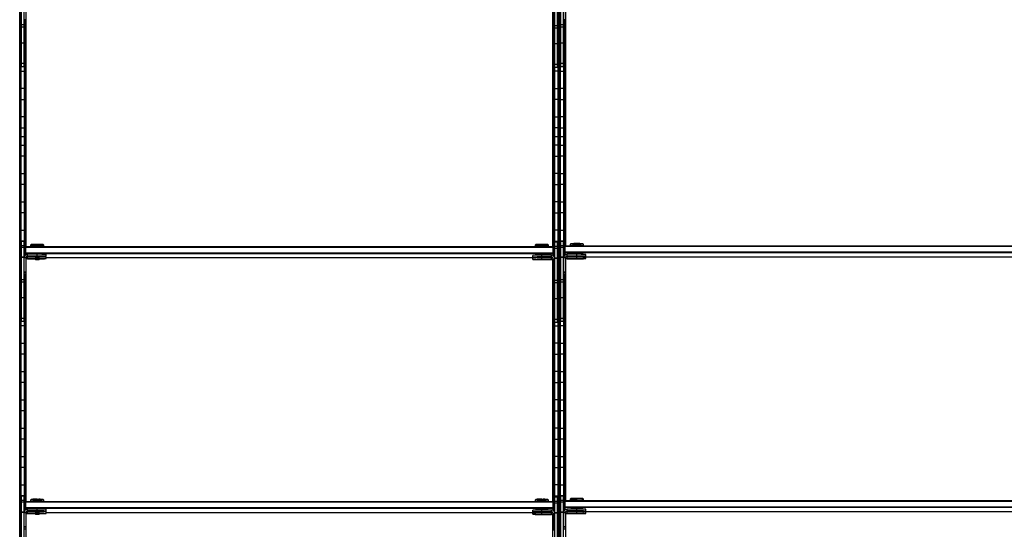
# Model space of a CAD drawing. Header units: millimetres. Extents: x -305 to 1920, y -1202 to 1202.
# Tile 2 of 8: x -305 to 808, y -444 to 132. Entities that reach past the tile are written whole.
import ezdxf

# ---------------------------------------------------------------- set-up
doc = ezdxf.new("R2010")
doc.units = ezdxf.units.MM

msp = doc.modelspace()

# ---------------------------------------------------------------- linework, layer by layer
at = {"color": 7, "linetype": 'Continuous', "lineweight": 25}
for p, q in [((-304.9, -1200), (-304.9, 1200)), ((-304.5, 1199.7), (-304.5, -1199.7)), ((-303.7, 1198.8), (-303.7, -1198.8)), ((-303.4, 1198.5), (-303.4, -1198.5)), ((303.4, 1198.5), (303.4, -1198.5)), ((303.7, -1198.8), (303.7, 1198.8)), ((304.5, 1199.7), (304.5, -1199.7)), ((304.9, 1200), (304.9, -1200)), ((305.2, -1199.7), (305.2, 1199.7)), ((306, 1198.8), (306, -1198.8)), ((306.4, -1198.5), (306.4, 1198.5)), ((-303, 78.8), (-303, 169.8)), ((-300, 78.8), (-300, 169.8)), ((300, 77.8), (300, 168.8)), ((303, 77.8), (303, 168.8)), ((306.7, 78.8), (306.7, 169.8)), ((309.7, 78.8), (309.7, 169.8)), ((-298, 150.8), (-298, 131.8)), ((-297.4, -124.5), (-297.4, 149.2)), ((297.4, -124.5), (297.4, 148.2)), ((298, 149.8), (298, 130.8)), ((311.7, 150.8), (311.7, 131.8)), ((312.3, -123.5), (312.3, 149.2)), ((-300, 126.1), (-303, 126.1)), ((-300, 123.4), (-303, 123.4)), ((-298, 131.8), (-300, 131.8)), ((-299.6, -135.5), (-299.6, 131.8)), ((-299.3, 131.8), (-299.3, -134.9)), ((-298.5, 131.8), (-298.5, -125)), ((-298.1, -124.7), (-298.1, 131.8)), ((298, 131.2), (300, 131.2)), ((298, 130.8), (300, 130.8)), ((298.1, -124.7), (298.1, 130.8)), ((298.5, 130.8), (298.5, -125)), ((299.3, 130.8), (299.3, -135.9)), ((299.6, -136.5), (299.6, 130.8)), ((303, 125.1), (300, 125.1)), ((303, 122.4), (300, 122.4)), ((309.7, 126.1), (306.7, 126.1)), ((309.7, 123.4), (306.7, 123.4)), ((311.7, 131.8), (309.7, 131.8)), ((310.1, -135.5), (310.1, 131.8)), ((310.5, 131.8), (310.5, -134.9)), ((311.3, 131.8), (311.3, -124)), ((311.6, -123.7), (311.6, 131.8)), ((-303, 118.2), (-303.4, 118.2)), ((-299.6, 118.2), (-300, 118.2)), ((299.6, 118.2), (300, 118.2)), ((303, 118.2), (303.4, 118.2)), ((306.7, 118.2), (306.4, 118.2)), ((310.1, 118.2), (309.7, 118.2)), ((-303.4, 105.8), (-303, 105.8)), ((-300, 105.6), (-303, 105.6)), ((-300, 105.8), (-299.6, 105.8)), ((300, 105.8), (299.6, 105.8)), ((303, 104.6), (300, 104.6)), ((303.4, 105.8), (303, 105.8)), ((306.4, 105.8), (306.7, 105.8)), ((309.7, 105.6), (306.7, 105.6)), ((309.7, 105.8), (310.1, 105.8)), ((-303, 86.2), (-303.4, 86.2)), ((-300, 82.3), (-303, 82.3)), ((-300, 78.8), (-303, 78.8)), ((-299.6, 86.2), (-300, 86.2)), ((299.6, 86.2), (300, 86.2)), ((303, 81.3), (300, 81.3)), ((303, 86.2), (303.4, 86.2)), ((306.7, 86.2), (306.4, 86.2)), ((309.7, 82.3), (306.7, 82.3)), ((309.7, 78.8), (306.7, 78.8)), ((310.1, 86.2), (309.7, 86.2)), ((-303.4, 73.8), (-299.6, 73.8)), ((303.4, 73.8), (299.6, 73.8)), ((303, 77.8), (300, 77.8)), ((306.4, 73.8), (310.1, 73.8)), ((-299.6, 54.2), (-303.4, 54.2)), ((299.6, 54.2), (303.4, 54.2)), ((310.1, 54.2), (306.4, 54.2)), ((-303.4, 41.8), (-299.6, 41.8)), ((303.4, 41.8), (299.6, 41.8)), ((306.4, 41.8), (310.1, 41.8)), ((-299.6, 22.2), (-303.4, 22.2)), ((299.6, 22.2), (303.4, 22.2)), ((310.1, 22.2), (306.4, 22.2)), ((-304.9, 0), (-297.4, 0)), ((-303.4, 9.8), (-299.6, 9.8)), ((297.4, 0), (312.3, 0)), ((303.4, 9.8), (299.6, 9.8)), ((306.4, 9.8), (310.1, 9.8)), ((-303.4, -9.8), (-299.6, -9.8)), ((303.4, -9.8), (299.6, -9.8)), ((306.4, -9.8), (310.1, -9.8)), ((-299.6, -22.2), (-303.4, -22.2)), ((299.6, -22.2), (303.4, -22.2)), ((310.1, -22.2), (306.4, -22.2)), ((-303.4, -41.8), (-299.6, -41.8)), ((303.4, -41.8), (299.6, -41.8)), ((306.4, -41.8), (310.1, -41.8)), ((-299.6, -54.2), (-303.4, -54.2)), ((299.6, -54.2), (303.4, -54.2)), ((310.1, -54.2), (306.4, -54.2)), ((-303.4, -73.8), (-299.6, -73.8)), ((303.4, -73.8), (299.6, -73.8)), ((306.4, -73.8), (310.1, -73.8)), ((-299.6, -86.2), (-303.4, -86.2)), ((299.6, -86.2), (303.4, -86.2)), ((310.1, -86.2), (306.4, -86.2)), ((-303.4, -105.8), (-299.6, -105.8)), ((303.4, -105.8), (299.6, -105.8)), ((306.4, -105.8), (310.1, -105.8)), ((-299.6, -118.2), (-303.4, -118.2)), ((-303, -209.2), (-303, -118.2)), ((-303, -118.2), (-300, -118.2)), ((-300, -209.2), (-300, -118.2)), ((-291.7, -122.2), (-292.5, -122.9)), ((-285, -124.3), (-285, -122.1)), ((-277.5, -122.9), (-278.3, -122.2)), ((278.3, -122.2), (277.5, -122.9)), ((285, -124.3), (285, -122.1)), ((292.5, -122.9), (291.7, -122.2)), ((299.6, -118.2), (303.4, -118.2)), ((300, -210.2), (300, -119.2)), ((300, -119.2), (303, -119.2)), ((303, -210.2), (303, -119.2)), ((310.1, -118.2), (306.4, -118.2)), ((306.7, -209.2), (306.7, -118.2)), ((306.7, -118.2), (309.7, -118.2)), ((309.7, -209.2), (309.7, -118.2)), ((318, -121.2), (317.2, -121.9)), ((317.2, -121.9), (317.2, -123.4)), ((324.7, -121.1), (324.7, -121.8)), ((324.7, -123.3), (324.7, -121.8)), ((332.2, -121.9), (331.5, -121.2)), ((332.2, -123.4), (332.2, -121.9)), ((-300, -123.5), (-303, -123.5)), ((-300, -125.5), (-303, -125.5)), ((-299, -125.5), (-298, -124.5)), ((-299, -125.5), (-299, -134.6)), ((-299, -125.5), (-298, -125.5)), ((-298, -131.5), (-299, -131.5)), ((-298, -132.5), (-299, -131.5)), ((-298, -133.8), (-298, -124.5)), ((-298, -124.5), (298, -124.5)), ((298, -125.5), (-298, -125.5)), ((-298, -131.5), (298, -131.5)), ((298, -132.5), (-298, -132.5)), ((-296, -135.6), (-296, -133.2)), ((-285, -133.2), (-296, -133.2)), ((-292.5, -122.9), (-292.5, -124.4)), ((-291.8, -124.4), (-291.8, -124.5)), ((-285, -124.3), (-285, -124.5)), ((-285, -135.2), (-285, -133.2)), ((-278.2, -124.5), (-278.2, -124.4)), ((-277.5, -124.4), (-277.5, -122.9)), ((-275, -135.4), (-275, -133.4)), ((277.5, -122.9), (277.5, -124.4)), ((278.2, -124.4), (278.2, -124.5)), ((278.2, -133.4), (278.2, -134.3)), ((285, -124.3), (285, -124.5)), ((285, -136.2), (285, -133.3)), ((291.8, -124.5), (291.8, -124.4)), ((291.8, -134.2), (291.8, -133.4)), ((292.5, -124.4), (292.5, -122.9)), ((298, -134.8), (298, -124.5)), ((299, -125.5), (298, -124.5)), ((299, -125.5), (298, -125.5)), ((298, -131.5), (299, -131.5)), ((298, -132.5), (299, -131.5)), ((299, -125.5), (299, -135.6)), ((303, -124.5), (300, -124.5)), ((303, -126.5), (300, -126.5)), ((309.7, -123.5), (306.7, -123.5)), ((309.7, -125.5), (306.7, -125.5)), ((310.7, -124.5), (311.7, -123.5)), ((310.7, -124.5), (310.7, -134.6)), ((310.7, -124.5), (311.7, -124.5)), ((311.7, -131.5), (310.7, -130.5)), ((311.7, -130.5), (310.7, -130.5)), ((311.7, -133.8), (311.7, -123.5)), ((311.7, -123.5), (1303.7, -123.5)), ((1303.7, -124.5), (311.7, -124.5)), ((311.7, -130.5), (1303.7, -130.5)), ((1303.7, -131.5), (311.7, -131.5)), ((313.7, -135.6), (313.7, -133.2)), ((324.7, -133.2), (313.7, -133.2)), ((318, -123.4), (318, -123.5)), ((318, -132.4), (318, -133.2)), ((324.7, -123.3), (324.7, -123.5)), ((324.7, -135.2), (324.7, -132.3)), ((331.5, -123.5), (331.5, -123.4)), ((331.5, -133.3), (331.5, -132.4)), ((334.7, -135.4), (334.7, -133.4)), ((-303.4, -137.8), (-303, -137.8)), ((-300, -136.5), (-303, -136.5)), ((-300, -136.9), (-303, -136.9)), ((-298, -137.2), (-300, -137.2)), ((-298, -137.2), (-298, -156.2)), ((-297.4, -412.5), (-297.4, -138.8)), ((-285, -135.2), (-296, -135.2)), ((-296, -135.6), (-287.5, -135.6)), ((-296, -138.2), (-296, -135.8)), ((-287.5, -135.8), (-296, -135.8)), ((-285, -137.8), (-296, -137.8)), ((-296, -138.2), (-287.5, -138.2)), ((-287.5, -135.4), (-287.5, -135.9)), ((-287.5, -135.9), (-287, -136.4)), ((-287.5, -138), (-287.5, -138.5)), ((-287.5, -138.5), (-287, -139)), ((-285, -136.4), (-285, -135.3)), ((-285, -137.8), (-285, -136.4)), ((-285, -139), (-285, -138)), ((-283, -136.4), (-282.5, -135.9)), ((-283, -139), (-282.5, -138.5)), ((-282.5, -135.9), (-282.5, -135.4)), ((-282.5, -138.5), (-282.5, -138)), ((-275, -138), (-275, -136)), ((-275, -136.9), (278.2, -136.9)), ((275, -136.4), (275, -134.4)), ((275, -139), (275, -137)), ((278.2, -136.5), (278.2, -136.9)), ((283, -136.4), (283, -136.4)), ((283, -139), (283, -139)), ((296, -134.2), (285, -134.2)), ((296, -136.2), (285, -136.2)), ((285, -136.4), (285, -136.4)), ((285, -136.4), (285, -136.4)), ((285, -136.6), (296, -136.6)), ((285, -138.8), (285, -136.6)), ((296, -136.8), (285, -136.8)), ((296, -138.8), (285, -138.8)), ((285, -139), (285, -139)), ((285, -139), (285, -139)), ((285, -139.2), (296, -139.2)), ((287, -136.4), (287, -136.4)), ((287, -139), (287, -139)), ((291.8, -136.8), (291.8, -136.6)), ((296, -136.6), (296, -134.2)), ((296, -139.2), (296, -136.8)), ((296.5, -136.9), (297.1, -136.9)), ((297.4, -412.5), (297.4, -139.8)), ((298, -138.2), (300, -138.2)), ((298, -138.2), (298, -157.2)), ((303, -137.5), (300, -137.5)), ((300, -137.8), (300, -137.8)), ((303, -137.9), (300, -137.9)), ((303.4, -137.8), (303, -137.8)), ((306.4, -137.8), (306.7, -137.8)), ((309.7, -136.5), (306.7, -136.5)), ((309.7, -136.9), (306.7, -136.9)), ((311.7, -137.2), (309.7, -137.2)), ((311.7, -137.2), (311.7, -156.2)), ((312.3, -411.5), (312.3, -138.8)), ((312.7, -135.9), (313.3, -135.9)), ((324.7, -135.2), (313.7, -135.2)), ((313.7, -135.6), (324.7, -135.6)), ((313.7, -138.2), (313.7, -135.8)), ((324.7, -135.8), (313.7, -135.8)), ((324.7, -137.8), (313.7, -137.8)), ((313.7, -138.2), (324.7, -138.2)), ((318, -135.6), (318, -135.8)), ((322.7, -135.4), (322.7, -135.4)), ((322.7, -138), (322.7, -138)), ((324.7, -135.4), (324.7, -135.4)), ((324.7, -135.4), (324.7, -135.4)), ((324.7, -137.8), (324.7, -135.6)), ((324.7, -138), (324.7, -138)), ((324.7, -138), (324.7, -138)), ((326.7, -135.4), (326.8, -135.4)), ((326.7, -138), (326.8, -138)), ((331.5, -135.9), (331.5, -135.5)), ((331.5, -135.9), (1284, -135.9)), ((334.7, -138), (334.7, -136)), ((-303, -150.2), (-303.4, -150.2)), ((-298, -153.2), (-300, -153.2)), ((-298, -153.6), (-300, -153.6)), ((298, -154.2), (300, -154.2)), ((298, -154.6), (300, -154.6)), ((303, -150.2), (303.4, -150.2)), ((306.7, -150.2), (306.4, -150.2)), ((311.7, -153.2), (309.7, -153.2)), ((311.7, -153.6), (309.7, -153.6)), ((-300, -161.9), (-303, -161.9)), ((-300, -164.6), (-303, -164.6)), ((-298, -155.8), (-300, -155.8)), ((-298, -156.2), (-300, -156.2)), ((-299.6, -423.5), (-299.6, -156.2)), ((-299.3, -156.2), (-299.3, -422.9)), ((-298.5, -413), (-298.5, -156.2)), ((-298.1, -156.2), (-298.1, -412.7)), ((298, -156.8), (300, -156.8)), ((298, -157.2), (300, -157.2)), ((298.1, -157.2), (298.1, -412.7)), ((298.5, -413), (298.5, -157.2)), ((299.3, -157.2), (299.3, -423.9)), ((299.6, -424.5), (299.6, -157.2)), ((303, -162.9), (300, -162.9)), ((303, -165.6), (300, -165.6)), ((309.7, -161.9), (306.7, -161.9)), ((309.7, -164.6), (306.7, -164.6)), ((311.7, -155.8), (309.7, -155.8)), ((311.7, -156.2), (309.7, -156.2)), ((310.1, -423.5), (310.1, -156.2)), ((310.5, -156.2), (310.5, -422.9)), ((311.3, -412), (311.3, -156.2)), ((311.6, -156.2), (311.6, -411.7)), ((-303.4, -169.8), (-303, -169.8)), ((-300, -169.8), (-299.6, -169.8)), ((300, -169.8), (299.6, -169.8)), ((303.4, -169.8), (303, -169.8)), ((306.4, -169.8), (306.7, -169.8)), ((309.7, -169.8), (310.1, -169.8)), ((-303, -182.2), (-303.4, -182.2)), ((-300, -182.4), (-303, -182.4)), ((-299.6, -182.2), (-300, -182.2)), ((299.6, -182.2), (300, -182.2)), ((303, -183.4), (300, -183.4)), ((303, -182.2), (303.4, -182.2)), ((306.7, -182.2), (306.4, -182.2)), ((309.7, -182.4), (306.7, -182.4)), ((310.1, -182.2), (309.7, -182.2)), ((-303.4, -201.8), (-303, -201.8)), ((-300, -205.7), (-303, -205.7)), ((-300, -209.2), (-303, -209.2)), ((-300, -201.8), (-299.6, -201.8)), ((300, -201.8), (299.6, -201.8)), ((303, -206.7), (300, -206.7)), ((303, -210.2), (300, -210.2)), ((303.4, -201.8), (303, -201.8)), ((306.4, -201.8), (306.7, -201.8)), ((309.7, -205.7), (306.7, -205.7)), ((309.7, -209.2), (306.7, -209.2)), ((309.7, -201.8), (310.1, -201.8)), ((-299.6, -214.2), (-303.4, -214.2)), ((299.6, -214.2), (303.4, -214.2)), ((310.1, -214.2), (306.4, -214.2)), ((-303.4, -233.8), (-299.6, -233.8)), ((303.4, -233.8), (299.6, -233.8)), ((306.4, -233.8), (310.1, -233.8)), ((-299.6, -246.2), (-303.4, -246.2)), ((299.6, -246.2), (303.4, -246.2)), ((310.1, -246.2), (306.4, -246.2)), ((-303.4, -265.8), (-299.6, -265.8)), ((303.4, -265.8), (299.6, -265.8)), ((306.4, -265.8), (310.1, -265.8)), ((-299.6, -278.2), (-303.4, -278.2)), ((299.6, -278.2), (303.4, -278.2)), ((310.1, -278.2), (306.4, -278.2)), ((-303.4, -297.8), (-299.6, -297.8)), ((303.4, -297.8), (299.6, -297.8)), ((306.4, -297.8), (310.1, -297.8)), ((-299.6, -310.2), (-303.4, -310.2)), ((299.6, -310.2), (303.4, -310.2)), ((310.1, -310.2), (306.4, -310.2)), ((-303.4, -329.8), (-299.6, -329.8)), ((303.4, -329.8), (299.6, -329.8)), ((306.4, -329.8), (310.1, -329.8)), ((-299.6, -342.2), (-303.4, -342.2)), ((299.6, -342.2), (303.4, -342.2)), ((310.1, -342.2), (306.4, -342.2)), ((-303.4, -361.8), (-299.6, -361.8)), ((303.4, -361.8), (299.6, -361.8)), ((306.4, -361.8), (310.1, -361.8)), ((-299.6, -374.2), (-303.4, -374.2)), ((299.6, -374.2), (303.4, -374.2)), ((310.1, -374.2), (306.4, -374.2)), ((-303.4, -393.8), (-299.6, -393.8)), ((303.4, -393.8), (299.6, -393.8)), ((306.4, -393.8), (310.1, -393.8)), ((-299.6, -406.2), (-303.4, -406.2)), ((-303, -497.2), (-303, -406.2)), ((-303, -406.2), (-300, -406.2)), ((-300, -411.5), (-303, -411.5)), ((-300, -497.2), (-300, -406.2)), ((-291.7, -410.2), (-292.5, -410.9)), ((-292.5, -410.9), (-292.5, -412.4)), ((-285, -412.3), (-285, -410.1)), ((-277.5, -410.9), (-278.3, -410.2)), ((-277.5, -412.4), (-277.5, -410.9)), ((278.3, -410.2), (277.5, -410.9)), ((277.5, -410.9), (277.5, -412.4)), ((285, -412.3), (285, -410.1)), ((292.5, -410.9), (291.7, -410.2)), ((292.5, -412.4), (292.5, -410.9)), ((299.6, -406.2), (303.4, -406.2)), ((300, -498.2), (300, -407.2)), ((300, -407.2), (303, -407.2)), ((303, -498.2), (303, -407.2)), ((310.1, -406.2), (306.4, -406.2)), ((306.7, -497.2), (306.7, -406.2)), ((306.7, -406.2), (309.7, -406.2)), ((309.7, -411.5), (306.7, -411.5)), ((309.7, -497.2), (309.7, -406.2)), ((310.7, -412.5), (311.7, -411.5)), ((311.7, -421.8), (311.7, -411.5)), ((311.7, -411.5), (1303.7, -411.5)), ((318, -409.2), (317.2, -409.9)), ((317.2, -409.9), (317.2, -411.4)), ((318, -411.4), (318, -411.5)), ((324.7, -409.1), (324.7, -409.8)), ((324.7, -411.3), (324.7, -409.8)), ((324.7, -411.3), (324.7, -411.5)), ((332.2, -409.9), (331.5, -409.2)), ((331.5, -411.5), (331.5, -411.4)), ((332.2, -411.4), (332.2, -409.9)), ((-300, -413.5), (-303, -413.5)), ((-299, -413.5), (-298, -412.5)), ((-299, -413.5), (-299, -422.6)), ((-299, -413.5), (-298, -413.5)), ((-298, -419.5), (-299, -419.5)), ((-298, -420.5), (-299, -419.5)), ((-298, -421.8), (-298, -412.5)), ((-298, -412.5), (298, -412.5)), ((298, -413.5), (-298, -413.5)), ((-298, -419.5), (298, -419.5)), ((298, -420.5), (-298, -420.5)), ((-296, -423.6), (-296, -421.2)), ((-285, -421.2), (-296, -421.2)), ((-291.8, -412.4), (-291.8, -412.5)), ((-285, -412.3), (-285, -412.5)), ((-285, -423.2), (-285, -421.2)), ((-278.2, -412.5), (-278.2, -412.4)), ((-275, -423.4), (-275, -421.4)), ((275, -424.4), (275, -422.4)), ((278.2, -412.4), (278.2, -412.5)), ((278.2, -421.4), (278.2, -422.3)), ((285, -412.3), (285, -412.5)), ((285, -424.2), (285, -421.3)), ((296, -422.2), (285, -422.2)), ((291.8, -412.5), (291.8, -412.4)), ((291.8, -422.2), (291.8, -421.4)), ((296, -424.6), (296, -422.2)), ((298, -422.8), (298, -412.5)), ((299, -413.5), (298, -412.5)), ((299, -413.5), (298, -413.5)), ((298, -419.5), (299, -419.5)), ((298, -420.5), (299, -419.5)), ((299, -413.5), (299, -423.6)), ((303, -412.5), (300, -412.5)), ((303, -414.5), (300, -414.5)), ((309.7, -413.5), (306.7, -413.5)), ((310.7, -412.5), (310.7, -422.6)), ((310.7, -412.5), (311.7, -412.5)), ((311.7, -418.5), (310.7, -418.5)), ((311.7, -419.5), (310.7, -418.5)), ((1303.7, -412.5), (311.7, -412.5)), ((311.7, -418.5), (1303.7, -418.5)), ((1303.7, -419.5), (311.7, -419.5)), ((313.7, -423.6), (313.7, -421.2)), ((324.7, -421.2), (313.7, -421.2)), ((318, -420.4), (318, -421.2)), ((324.7, -423.2), (324.7, -420.3)), ((331.5, -421.3), (331.5, -420.4)), ((334.7, -423.4), (334.7, -421.4)), ((-303.4, -425.8), (-303, -425.8)), ((-300, -424.5), (-303, -424.5)), ((-300, -424.9), (-303, -424.9)), ((-298, -425.2), (-300, -425.2)), ((-298, -425.2), (-298, -444.2)), ((-297.4, -700.5), (-297.4, -426.8)), ((-285, -423.2), (-296, -423.2)), ((-296, -423.6), (-287.5, -423.6)), ((-296, -426.2), (-296, -423.8)), ((-287.5, -423.8), (-296, -423.8)), ((-285, -425.8), (-296, -425.8)), ((-296, -426.2), (-287.5, -426.2)), ((-287.5, -423.4), (-287.5, -423.9)), ((-287.5, -423.9), (-287, -424.4)), ((-287.5, -426), (-287.5, -426.5)), ((-287.5, -426.5), (-287, -427)), ((-285, -424.4), (-285, -423.3)), ((-285, -425.8), (-285, -424.4)), ((-285, -427), (-285, -426)), ((-283, -424.4), (-282.5, -423.9)), ((-283, -427), (-282.5, -426.5)), ((-282.5, -423.9), (-282.5, -423.4)), ((-282.5, -426.5), (-282.5, -426)), ((-275, -426), (-275, -424)), ((-275, -424.9), (278.2, -424.9)), ((275, -427), (275, -425)), ((278.2, -424.5), (278.2, -424.9)), ((283, -424.4), (283, -424.4)), ((283, -427), (283, -427)), ((296, -424.2), (285, -424.2)), ((285, -424.4), (285, -424.4)), ((285, -424.4), (285, -424.4)), ((285, -426.8), (285, -424.6)), ((285, -424.6), (296, -424.6)), ((296, -424.8), (285, -424.8)), ((296, -426.8), (285, -426.8)), ((285, -427), (285, -427)), ((285, -427), (285, -427)), ((285, -427.2), (296, -427.2)), ((287, -424.4), (287, -424.4)), ((287, -427), (287, -427)), ((291.8, -424.8), (291.8, -424.6)), ((296, -427.2), (296, -424.8)), ((296.5, -424.9), (297.1, -424.9)), ((297.4, -700.5), (297.4, -427.8)), ((298, -426.2), (298, -445.2)), ((298, -426.2), (300, -426.2)), ((303, -425.5), (300, -425.5)), ((300, -425.8), (300, -425.8)), ((303, -425.9), (300, -425.9)), ((303.4, -425.8), (303, -425.8)), ((306.4, -425.8), (306.7, -425.8)), ((309.7, -424.5), (306.7, -424.5)), ((309.7, -424.9), (306.7, -424.9)), ((311.7, -425.2), (309.7, -425.2)), ((311.7, -425.2), (311.7, -444.2)), ((312.3, -699.5), (312.3, -426.8)), ((312.7, -423.9), (313.3, -423.9)), ((324.7, -423.2), (313.7, -423.2)), ((313.7, -423.6), (324.7, -423.6)), ((313.7, -426.2), (313.7, -423.8)), ((324.7, -423.8), (313.7, -423.8)), ((324.7, -425.8), (313.7, -425.8)), ((313.7, -426.2), (324.7, -426.2)), ((318, -423.6), (318, -423.8)), ((322.7, -423.4), (322.7, -423.4)), ((322.7, -426), (322.7, -426)), ((324.7, -423.4), (324.7, -423.4)), ((324.7, -423.4), (324.7, -423.4)), ((324.7, -425.8), (324.7, -423.6)), ((324.7, -426), (324.7, -426)), ((324.7, -426), (324.7, -426)), ((326.7, -423.4), (326.8, -423.4)), ((326.7, -426), (326.8, -426)), ((331.5, -423.9), (331.5, -423.5)), ((331.5, -423.9), (1284, -423.9)), ((334.7, -426), (334.7, -424)), ((-303, -438.2), (-303.4, -438.2)), ((-298, -441.2), (-300, -441.2)), ((-298, -441.6), (-300, -441.6)), ((-298, -443.8), (-300, -443.8)), ((298, -442.2), (300, -442.2)), ((298, -442.6), (300, -442.6)), ((303, -438.2), (303.4, -438.2)), ((306.7, -438.2), (306.4, -438.2)), ((311.7, -441.2), (309.7, -441.2)), ((311.7, -441.6), (309.7, -441.6)), ((311.7, -443.8), (309.7, -443.8))]:
    msp.add_line(p, q, dxfattribs=at)
at = {"color": 7, "linetype": 'Continuous', "lineweight": 25, "flags": 128}
for points in [[(-292.1, -124.4), (-292.3, -124.4), (-292.5, -124.4), (-292.3, -124.4), (-291.8, -124.3), (-290.9, -124.3), (-289.7, -124.3), (-288.3, -124.3), (-286.7, -124.3), (-285, -124.3)], [(-291.8, -124.5), (-291.8, -124.5), (-292, -124.4)], [(-285, -124.3), (-283.3, -124.3), (-281.7, -124.3), (-280.3, -124.3), (-279.1, -124.3), (-278.2, -124.3), (-277.7, -124.4), (-277.5, -124.4), (-277.7, -124.4), (-278.2, -124.5), (-278.2, -124.5)], [(277.9, -124.4), (277.7, -124.4), (277.5, -124.4), (277.7, -124.4), (278.2, -124.3), (279.1, -124.3), (280.3, -124.3), (281.7, -124.3), (283.3, -124.3), (285, -124.3)], [(278.2, -124.5), (278.2, -124.5), (278, -124.4)], [(285, -124.3), (286.7, -124.3), (288.3, -124.3), (289.7, -124.3), (290.9, -124.3), (291.8, -124.3), (292.3, -124.4), (292.5, -124.4), (292.3, -124.4), (291.8, -124.5), (291.8, -124.5)], [(318, -123.5), (318, -123.5), (317.4, -123.4), (317.2, -123.4), (317.4, -123.4), (318, -123.3), (318.9, -123.3), (320.1, -123.3), (321.5, -123.3), (323.1, -123.3), (324.7, -123.3)], [(324.7, -123.3), (326.4, -123.3), (328, -123.3), (329.4, -123.3), (330.6, -123.3), (331.5, -123.3), (332.1, -123.4), (332.2, -123.4), (332.1, -123.4), (331.5, -123.5), (331.5, -123.5)], [(-296, -135.8), (-296.8, -135.9), (-297.3, -136.1)], [(-285, -136.4), (-285.8, -136.4), (-286.4, -136.4), (-286.8, -136.4), (-287, -136.4), (-286.8, -136.4), (-286.4, -136.4), (-285.8, -136.4), (-285, -136.4)], [(-285, -139), (-285.8, -139), (-286.4, -139), (-286.8, -139), (-287, -139), (-286.8, -139), (-286.4, -139), (-285.8, -139), (-285, -139)], [(-285, -135.8), (-284, -135.9), (-283.2, -135.9), (-282.7, -135.9), (-282.5, -135.9), (-282.5, -135.9)], [(-285, -136.4), (-284.2, -136.4), (-283.6, -136.4), (-283.2, -136.4), (-283, -136.4), (-283.2, -136.4), (-283.6, -136.4), (-284.2, -136.4), (-285, -136.4)], [(-285, -139), (-284.2, -139), (-283.6, -139), (-283.2, -139), (-283, -139), (-283.2, -139), (-283.6, -139), (-284.2, -139), (-285, -139)], [(285, -136.4), (284.1, -136.4), (283.4, -136.4), (282.9, -136.4), (282.8, -136.4), (282.9, -136.4), (283.4, -136.4), (284.1, -136.4), (285, -136.4)], [(285, -139), (284.1, -139), (283.4, -139), (282.9, -139), (282.8, -139), (282.9, -139), (283.4, -139), (284.1, -139), (285, -139)], [(285, -136.4), (284.2, -136.4), (283.6, -136.4), (283.2, -136.4), (283, -136.4), (283.2, -136.4), (283.6, -136.4), (284.2, -136.4), (285, -136.4)], [(285, -139), (284.2, -139), (283.6, -139), (283.2, -139), (283, -139), (283.2, -139), (283.6, -139), (284.2, -139), (285, -139)], [(285, -136.4), (285.8, -136.4), (286.4, -136.4), (286.8, -136.4), (287, -136.4), (286.8, -136.4), (286.4, -136.4), (285.8, -136.4), (285, -136.4)], [(285, -136.4), (285.9, -136.4), (286.6, -136.4), (287.1, -136.4), (287.2, -136.4), (287.1, -136.4), (286.6, -136.4), (285.9, -136.4), (285, -136.4)], [(285, -139), (285.8, -139), (286.4, -139), (286.8, -139), (287, -139), (286.8, -139), (286.4, -139), (285.8, -139), (285, -139)], [(285, -139), (285.9, -139), (286.6, -139), (287.1, -139), (287.2, -139), (287.1, -139), (286.6, -139), (285.9, -139), (285, -139)], [(297.3, -137.1), (296.8, -136.9), (296, -136.8)], [(313.7, -135.8), (313, -135.9), (312.4, -136.1)], [(324.7, -135.4), (323.9, -135.4), (323.2, -135.4), (322.7, -135.4), (322.5, -135.4), (322.7, -135.4), (323.2, -135.4), (323.9, -135.4), (324.7, -135.4)], [(324.7, -138), (323.9, -138), (323.2, -138), (322.7, -138), (322.5, -138), (322.7, -138), (323.2, -138), (323.9, -138), (324.7, -138)], [(324.7, -135.4), (324, -135.4), (323.3, -135.4), (322.9, -135.4), (322.7, -135.4), (322.9, -135.4), (323.3, -135.4), (324, -135.4), (324.7, -135.4)], [(324.7, -138), (324, -138), (323.3, -138), (322.9, -138), (322.7, -138), (322.9, -138), (323.3, -138), (324, -138), (324.7, -138)], [(324.7, -135.4), (325.5, -135.4), (326.2, -135.4), (326.6, -135.4), (326.7, -135.4), (326.6, -135.4), (326.2, -135.4), (325.5, -135.4), (324.7, -135.4)], [(324.7, -135.4), (325.6, -135.4), (326.3, -135.4), (326.8, -135.4), (327, -135.4), (326.8, -135.4), (326.3, -135.4), (325.6, -135.4), (324.7, -135.4)], [(324.7, -138), (325.5, -138), (326.2, -138), (326.6, -138), (326.7, -138), (326.6, -138), (326.2, -138), (325.5, -138), (324.7, -138)], [(324.7, -138), (325.6, -138), (326.3, -138), (326.8, -138), (327, -138), (326.8, -138), (326.3, -138), (325.6, -138), (324.7, -138)], [(318, -411.5), (318, -411.5), (317.4, -411.4), (317.2, -411.4), (317.4, -411.4), (318, -411.3), (318.9, -411.3), (320.1, -411.3), (321.5, -411.3), (323.1, -411.3), (324.7, -411.3)], [(324.7, -411.3), (326.4, -411.3), (328, -411.3), (329.4, -411.3), (330.6, -411.3), (331.5, -411.3), (332.1, -411.4), (332.2, -411.4), (332.1, -411.4), (331.5, -411.5), (331.5, -411.5)], [(-292.1, -412.4), (-292.3, -412.4), (-292.5, -412.4), (-292.3, -412.4), (-291.8, -412.3), (-290.9, -412.3), (-289.7, -412.3), (-288.3, -412.3), (-286.7, -412.3), (-285, -412.3)], [(-291.8, -412.5), (-291.8, -412.5), (-292, -412.4)], [(-285, -412.3), (-283.3, -412.3), (-281.7, -412.3), (-280.3, -412.3), (-279.1, -412.3), (-278.2, -412.3), (-277.7, -412.4), (-277.5, -412.4), (-277.7, -412.4), (-278.2, -412.5), (-278.2, -412.5)], [(277.9, -412.4), (277.7, -412.4), (277.5, -412.4), (277.7, -412.4), (278.2, -412.3), (279.1, -412.3), (280.3, -412.3), (281.7, -412.3), (283.3, -412.3), (285, -412.3)], [(278.2, -412.5), (278.2, -412.5), (278, -412.4)], [(285, -412.3), (286.7, -412.3), (288.3, -412.3), (289.7, -412.3), (290.9, -412.3), (291.8, -412.3), (292.3, -412.4), (292.5, -412.4), (292.3, -412.4), (291.8, -412.5), (291.8, -412.5)], [(-296, -423.8), (-296.8, -423.9), (-297.3, -424.1)], [(-285, -424.4), (-285.8, -424.4), (-286.4, -424.4), (-286.8, -424.4), (-287, -424.4), (-286.8, -424.4), (-286.4, -424.4), (-285.8, -424.4), (-285, -424.4)], [(-285, -427), (-285.8, -427), (-286.4, -427), (-286.8, -427), (-287, -427), (-286.8, -427), (-286.4, -427), (-285.8, -427), (-285, -427)], [(-285, -424.4), (-284.2, -424.4), (-283.6, -424.4), (-283.2, -424.4), (-283, -424.4), (-283.2, -424.4), (-283.6, -424.4), (-284.2, -424.4), (-285, -424.4)], [(-285, -427), (-284.2, -427), (-283.6, -427), (-283.2, -427), (-283, -427), (-283.2, -427), (-283.6, -427), (-284.2, -427), (-285, -427)], [(285, -424.4), (284.1, -424.4), (283.4, -424.4), (282.9, -424.4), (282.8, -424.4), (282.9, -424.4), (283.4, -424.4), (284.1, -424.4), (285, -424.4)], [(285, -427), (284.1, -427), (283.4, -427), (282.9, -427), (282.8, -427), (282.9, -427), (283.4, -427), (284.1, -427), (285, -427)], [(285, -424.4), (284.2, -424.4), (283.6, -424.4), (283.2, -424.4), (283, -424.4), (283.2, -424.4), (283.6, -424.4), (284.2, -424.4), (285, -424.4)], [(285, -427), (284.2, -427), (283.6, -427), (283.2, -427), (283, -427), (283.2, -427), (283.6, -427), (284.2, -427), (285, -427)], [(285, -424.4), (285.8, -424.4), (286.4, -424.4), (286.8, -424.4), (287, -424.4), (286.8, -424.4), (286.4, -424.4), (285.8, -424.4), (285, -424.4)], [(285, -424.4), (285.9, -424.4), (286.6, -424.4), (287.1, -424.4), (287.2, -424.4), (287.1, -424.4), (286.6, -424.4), (285.9, -424.4), (285, -424.4)], [(285, -427), (285.8, -427), (286.4, -427), (286.8, -427), (287, -427), (286.8, -427), (286.4, -427), (285.8, -427), (285, -427)], [(285, -427), (285.9, -427), (286.6, -427), (287.1, -427), (287.2, -427), (287.1, -427), (286.6, -427), (285.9, -427), (285, -427)], [(297.3, -425.1), (296.8, -424.9), (296, -424.8)], [(313.7, -423.8), (313, -423.9), (312.4, -424.1)], [(324.7, -423.4), (323.9, -423.4), (323.2, -423.4), (322.7, -423.4), (322.5, -423.4), (322.7, -423.4), (323.2, -423.4), (323.9, -423.4), (324.7, -423.4)], [(324.7, -426), (323.9, -426), (323.2, -426), (322.7, -426), (322.5, -426), (322.7, -426), (323.2, -426), (323.9, -426), (324.7, -426)], [(324.7, -423.4), (324, -423.4), (323.3, -423.4), (322.9, -423.4), (322.7, -423.4), (322.9, -423.4), (323.3, -423.4), (324, -423.4), (324.7, -423.4)], [(324.7, -426), (324, -426), (323.3, -426), (322.9, -426), (322.7, -426), (322.9, -426), (323.3, -426), (324, -426), (324.7, -426)], [(324.7, -423.4), (325.5, -423.4), (326.2, -423.4), (326.6, -423.4), (326.7, -423.4), (326.6, -423.4), (326.2, -423.4), (325.5, -423.4), (324.7, -423.4)], [(324.7, -423.4), (325.6, -423.4), (326.3, -423.4), (326.8, -423.4), (327, -423.4), (326.8, -423.4), (326.3, -423.4), (325.6, -423.4), (324.7, -423.4)], [(324.7, -426), (325.5, -426), (326.2, -426), (326.6, -426), (326.7, -426), (326.6, -426), (326.2, -426), (325.5, -426), (324.7, -426)], [(324.7, -426), (325.6, -426), (326.3, -426), (326.8, -426), (327, -426), (326.8, -426), (326.3, -426), (325.6, -426), (324.7, -426)]]:
    msp.add_lwpolyline(points, dxfattribs=at)
at = {"color": 7, "linetype": 'Continuous', "lineweight": 25}
for centre, radius, start, end in [((-286.5, -229.3), 107.3, 89.1797, 92.7854), ((-282.9, -198.7), 76.6, 86.4932, 91.5417), ((283.5, -229.3), 107.3, 89.1797, 92.7854), ((287.1, -198.7), 76.6, 86.4932, 91.5417), ((322.6, -213.5), 91.7, 88.6553, 93.3442), ((323.2, -228.4), 107.3, 89.1798, 92.7852), ((326.8, -197.7), 76.6, 86.4928, 91.5419), ((326.9, -213.4), 91.7, 86.6551, 91.3451), ((-296, -137.2), 4, 89.9956, 179.9956), ((-286.6, -246.2), 123.4, 89.2585, 92.7412), ((-286.6, -228.7), 104.4, 89.1473, 92.8524), ((-282.8, -214.5), 91.7, 86.6554, 91.3449), ((-282.9, -198.3), 74, 86.3875, 91.6128), ((-282.5, -276.6), 143.4, 87.0017, 90.9986), ((283.4, -246.2), 123.4, 89.2585, 92.7412), ((283.4, -228.7), 104.4, 89.1473, 92.8524), ((283.4, -237.7), 104.4, 89.1473, 92.8524), ((287.2, -214.5), 91.7, 86.6554, 91.3449), ((287.1, -198.3), 74, 86.3875, 91.6128), ((287.1, -207.3), 74, 86.3875, 91.6128), ((313.7, -137.2), 4, 89.9956, 179.9956), ((323.2, -227.7), 104.4, 89.1473, 92.8524), ((323.2, -236.7), 104.4, 89.1473, 92.8524), ((326.8, -197.3), 74, 86.3875, 91.6128), ((326.8, -206.3), 74, 86.3875, 91.6128), ((327.2, -276.6), 143.4, 87.0017, 90.9986), ((-296, -137.2), 2, 89.9956, 179.9956), ((-296, -137.6), 2, 89.9956, 179.9956), ((-296, -139.8), 2, 89.9956, 179.9956), ((-296, -140.2), 2, 89.9956, 179.9956), ((-285.6, -171.7), 35.8, 89.0014, 92.9983), ((-285.6, -174.3), 35.8, 89.0014, 92.9983), ((-282.5, -278.6), 143.4, 87.0017, 90.9986), ((-282.5, -281.2), 143.4, 87.0017, 90.9986), ((-284.4, -174.3), 35.8, 87.0017, 90.9986), ((-281.4, -17.7), 117.9, 269.4668, 273.1146), ((-280.7, -221.9), 86, 86.2109, 91.2077), ((-281.4, -20.3), 117.9, 269.4668, 273.1146), ((282.5, -277.6), 143.4, 89.0014, 92.9983), ((282.5, -279.6), 143.4, 89.0014, 92.9983), ((282.5, 6.8), 143.4, 267.0017, 270.9986), ((282.5, -280.2), 143.4, 89.0014, 92.9983), ((282.5, -282.2), 143.4, 89.0014, 92.9983), ((282.5, 4.2), 143.4, 267.0017, 270.9986), ((296, -138.2), 4, 0.0044, 90.0044), ((296, -138.2), 2, 0.0044, 90.0044), ((296, -138.6), 2, 0.0044, 90.0044), ((296, -140.8), 2, 0.0044, 90.0044), ((296, -141.2), 2, 0.0044, 90.0044), ((313.7, -137.2), 2, 89.9956, 179.9956), ((313.7, -137.6), 2, 89.9956, 179.9956), ((313.7, -139.8), 2, 89.9956, 179.9956), ((313.7, -140.2), 2, 89.9956, 179.9956), ((327.2, -278.6), 143.4, 87.0017, 90.9986), ((327.2, 7.8), 143.4, 269.0014, 272.9983), ((327.2, -279.2), 143.4, 87.0017, 90.9986), ((327.2, -281.2), 143.4, 87.0017, 90.9986), ((327.2, 5.2), 143.4, 269.0014, 272.9983), ((-286.6, -534.2), 123.4, 89.2585, 92.7412), ((-286.5, -517.3), 107.3, 89.1797, 92.7854), ((-282.9, -486.7), 76.6, 86.4932, 91.5417), ((-282.8, -502.5), 91.7, 86.6554, 91.3449), ((283.4, -534.2), 123.4, 89.2585, 92.7412), ((283.5, -517.3), 107.3, 89.1797, 92.7854), ((287.1, -486.7), 76.6, 86.4932, 91.5417), ((287.2, -502.5), 91.7, 86.6554, 91.3449), ((322.6, -501.5), 91.7, 88.6553, 93.3442), ((323.2, -516.4), 107.3, 89.1798, 92.7852), ((323.2, -515.7), 104.4, 89.1473, 92.8524), ((326.8, -485.7), 76.6, 86.4928, 91.5419), ((326.9, -501.4), 91.7, 86.6551, 91.3451), ((326.8, -485.3), 74, 86.3875, 91.6128), ((-296, -425.2), 4, 89.9956, 179.9956), ((-286.6, -516.7), 104.4, 89.1473, 92.8524), ((-282.9, -486.3), 74, 86.3875, 91.6128), ((-282.5, -564.6), 143.4, 87.0017, 90.9986), ((282.5, -565.6), 143.4, 89.0014, 92.9983), ((283.4, -516.7), 104.4, 89.1473, 92.8524), ((283.4, -525.7), 104.4, 89.1473, 92.8524), ((287.1, -486.3), 74, 86.3875, 91.6128), ((287.1, -495.3), 74, 86.3875, 91.6128), ((296, -426.2), 4, 0.0044, 90.0044), ((313.7, -425.2), 4, 89.9956, 179.9956), ((323.2, -524.7), 104.4, 89.1473, 92.8524), ((326.8, -494.3), 74, 86.3875, 91.6128), ((327.2, -564.6), 143.4, 87.0017, 90.9986), ((-296, -425.2), 2, 89.9956, 179.9956), ((-296, -425.6), 2, 89.9956, 179.9956), ((-296, -427.8), 2, 89.9956, 179.9956), ((-296, -428.2), 2, 89.9956, 179.9956), ((-285.6, -459.7), 35.8, 89.0014, 92.9983), ((-285.6, -462.3), 35.8, 89.0014, 92.9983), ((-282.5, -566.6), 143.4, 87.0017, 90.9986), ((-284.4, -459.7), 35.8, 87.0017, 90.9986), ((-282.5, -569.2), 143.4, 87.0017, 90.9986), ((-284.4, -462.3), 35.8, 87.0017, 90.9986), ((-281.4, -305.7), 117.9, 269.4668, 273.1146), ((-280.7, -509.9), 86, 86.2109, 91.2077), ((-281.4, -308.3), 117.9, 269.4668, 273.1146), ((282.5, -567.6), 143.4, 89.0014, 92.9983), ((282.5, -281.2), 143.4, 267.0017, 270.9986), ((282.5, -568.2), 143.4, 89.0014, 92.9983), ((282.5, -570.2), 143.4, 89.0014, 92.9983), ((282.5, -283.8), 143.4, 267.0017, 270.9986), ((296, -426.2), 2, 0.0044, 90.0044), ((296, -426.6), 2, 0.0044, 90.0044), ((296, -428.8), 2, 0.0044, 90.0044), ((296, -429.2), 2, 0.0044, 90.0044), ((313.7, -425.2), 2, 89.9956, 179.9956), ((313.7, -425.6), 2, 89.9956, 179.9956), ((313.7, -427.8), 2, 89.9956, 179.9956), ((313.7, -428.2), 2, 89.9956, 179.9956), ((327.2, -566.6), 143.4, 87.0017, 90.9986), ((327.2, -280.2), 143.4, 269.0014, 272.9983), ((327.2, -567.2), 143.4, 87.0017, 90.9986), ((327.2, -569.2), 143.4, 87.0017, 90.9986), ((327.2, -282.8), 143.4, 269.0014, 272.9983)]:
    msp.add_arc(centre, radius, start, end, dxfattribs=at)

doc.saveas('drawing.dxf')
